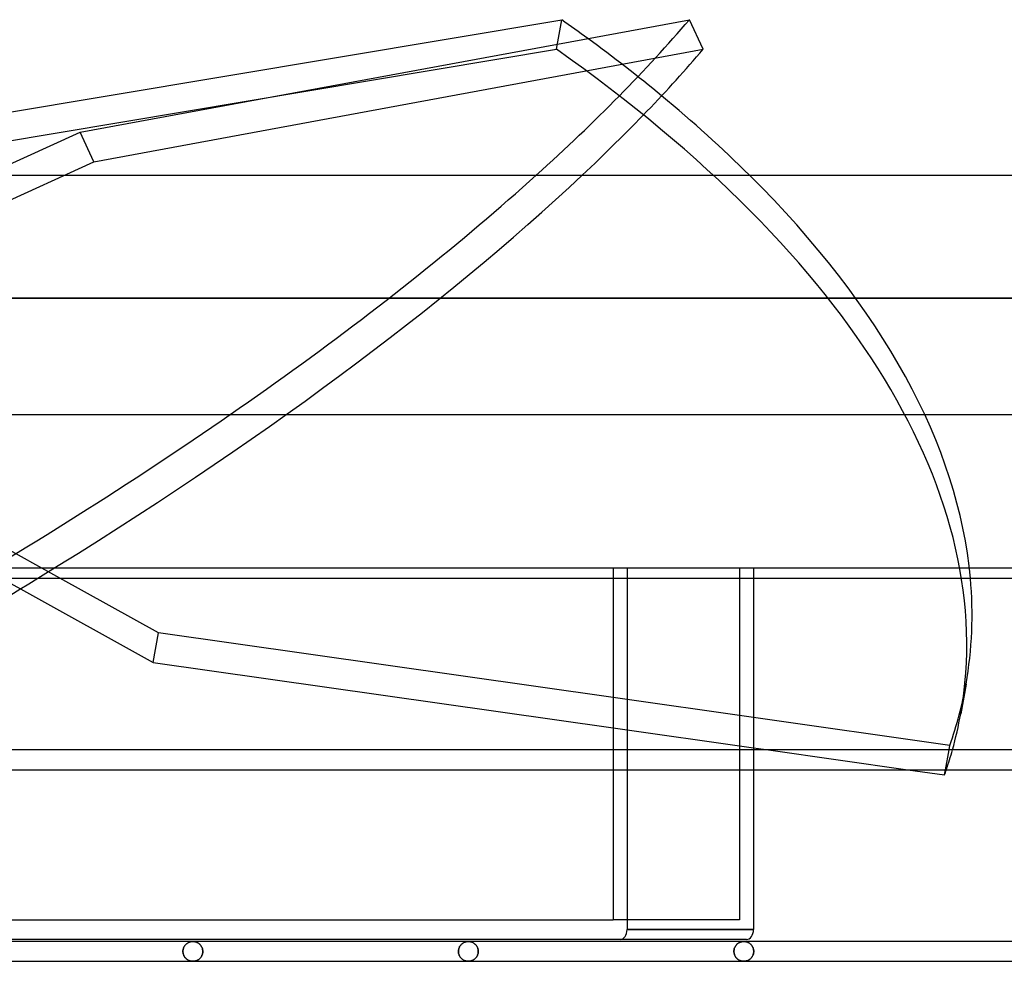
# Model space of a CAD drawing. Header units: millimetres. Extents: x -232 to 232, y -88 to 55.
# Tile 6 of 7: x 75 to 175, y -40 to 55. Entities that reach past the tile are written whole.
import ezdxf

# ---------------------------------------------------------------- set-up
doc = ezdxf.new("R2010")
doc.units = ezdxf.units.MM
doc.layers.add('HIDDEN', color=7, linetype='Continuous')
doc.layers.add('THICK', color=7, linetype='Continuous')

msp = doc.modelspace()

# ---------------------------------------------------------------- linework, layer by layer
at = {"layer": 'HIDDEN'}
for p, q in [((129.494, 52.372), (130.027, 55.36)), ((61.741, 41.026), (129.494, 52.372)), ((82.789, 41.026), (144.315, 52.372)), ((82.789, 41.026), (81.394, 44.014)), ((47.295, 24.781), (82.789, 41.026)), ((180.5, 27.255), (0, 27.255)), ((79.36, -1), (60.03, 9.719)), ((59.497, 6.731), (75.38, -2.077)), ((136.631, 0), (136.631, -36.465)), ((147.98, 0), (147.98, -35.465)), ((203.05, 0), (0, 0)), ((135.216, 0), (135.216, -1)), ((136.631, 0), (136.631, -1)), ((147.98, 0), (147.98, -35.465)), ((149.394, 0), (149.394, -1)), ((149.394, -15.056), (135.216, -13.043)), ((135.216, -16.106), (149.394, -18.119)), ((135.216, -18.333), (135.216, -20.333)), ((136.631, -18.333), (136.631, -20.333)), ((149.394, -18.333), (149.394, -20.333)), ((150.894, -18.333), (164.979, -20.333)), ((168.784, -20.333), (169.141, -18.333)), ((147.98, -35.465), (135.216, -35.465)), ((136.631, -36.465), (149.394, -36.465)), ((92.299, -37.796), (92.349, -37.769)), ((92.349, -37.769), (92.299, -37.796)), ((92.349, -37.769), (92.402, -37.745)), ((92.402, -37.745), (92.349, -37.769)), ((92.402, -37.745), (92.455, -37.724)), ((92.455, -37.724), (92.402, -37.745)), ((92.455, -37.724), (92.51, -37.706)), ((92.51, -37.706), (92.455, -37.724)), ((92.51, -37.706), (92.565, -37.691)), ((92.565, -37.691), (92.51, -37.706)), ((92.565, -37.691), (92.622, -37.68)), ((92.622, -37.68), (92.565, -37.691)), ((92.622, -37.68), (92.679, -37.672)), ((92.679, -37.672), (92.622, -37.68)), ((92.679, -37.672), (92.736, -37.667)), ((92.736, -37.667), (92.679, -37.672)), ((92.736, -37.667), (92.794, -37.665)), ((92.794, -37.665), (92.736, -37.667)), ((92.794, -37.665), (92.846, -37.666)), ((92.846, -37.666), (92.794, -37.665)), ((92.846, -37.666), (92.898, -37.67)), ((92.898, -37.67), (92.846, -37.666)), ((92.898, -37.67), (92.95, -37.677)), ((92.95, -37.677), (92.898, -37.67)), ((92.95, -37.677), (93.002, -37.687)), ((93.002, -37.687), (92.95, -37.677)), ((93.002, -37.687), (93.053, -37.699)), ((93.053, -37.699), (93.002, -37.687)), ((93.053, -37.699), (93.104, -37.714)), ((93.104, -37.714), (93.053, -37.699)), ((93.104, -37.714), (93.155, -37.733)), ((93.155, -37.733), (93.104, -37.714)), ((93.155, -37.733), (93.204, -37.753)), ((93.204, -37.753), (93.155, -37.733)), ((93.204, -37.753), (93.254, -37.777)), ((93.254, -37.777), (93.204, -37.753)), ((93.254, -37.777), (93.302, -37.804)), ((93.302, -37.804), (93.254, -37.777)), ((120.111, -37.796), (120.162, -37.769)), ((120.162, -37.769), (120.111, -37.796)), ((120.162, -37.769), (120.215, -37.745)), ((120.215, -37.745), (120.162, -37.769)), ((120.215, -37.745), (120.268, -37.724)), ((120.268, -37.724), (120.215, -37.745)), ((120.268, -37.724), (120.323, -37.706)), ((120.323, -37.706), (120.268, -37.724)), ((120.323, -37.706), (120.379, -37.692)), ((120.379, -37.692), (120.323, -37.706)), ((120.379, -37.692), (120.435, -37.68)), ((120.435, -37.68), (120.379, -37.692)), ((120.435, -37.68), (120.493, -37.672)), ((120.493, -37.672), (120.435, -37.68)), ((120.493, -37.672), (120.55, -37.667)), ((120.55, -37.667), (120.493, -37.672)), ((120.55, -37.667), (120.608, -37.665)), ((120.608, -37.665), (120.55, -37.667)), ((120.608, -37.665), (120.658, -37.666)), ((120.658, -37.666), (120.608, -37.665)), ((120.658, -37.666), (120.708, -37.67)), ((120.708, -37.67), (120.658, -37.666)), ((120.708, -37.67), (120.758, -37.676)), ((120.758, -37.676), (120.708, -37.67)), ((120.758, -37.676), (120.808, -37.685)), ((120.808, -37.685), (120.758, -37.676)), ((120.808, -37.685), (120.858, -37.697)), ((120.858, -37.697), (120.808, -37.685)), ((120.858, -37.697), (120.907, -37.711)), ((120.907, -37.711), (120.858, -37.697)), ((120.907, -37.711), (120.956, -37.728)), ((120.956, -37.728), (120.907, -37.711)), ((120.956, -37.728), (121.004, -37.747)), ((121.004, -37.747), (120.956, -37.728)), ((121.004, -37.747), (121.052, -37.769)), ((121.052, -37.769), (121.004, -37.747)), ((121.052, -37.769), (121.098, -37.794)), ((121.098, -37.794), (121.052, -37.769)), ((147.947, -37.785), (147.996, -37.76)), ((147.996, -37.76), (147.947, -37.785)), ((147.996, -37.76), (148.046, -37.738)), ((148.046, -37.738), (147.996, -37.76)), ((148.046, -37.738), (148.098, -37.719)), ((148.098, -37.719), (148.046, -37.738)), ((148.098, -37.719), (148.15, -37.703)), ((148.15, -37.703), (148.098, -37.719)), ((148.15, -37.703), (148.203, -37.689)), ((148.203, -37.689), (148.15, -37.703)), ((148.203, -37.689), (148.257, -37.679)), ((148.257, -37.679), (148.203, -37.689)), ((148.257, -37.679), (148.312, -37.671)), ((148.312, -37.671), (148.257, -37.679)), ((148.312, -37.671), (148.367, -37.667)), ((148.367, -37.667), (148.312, -37.671)), ((148.367, -37.667), (148.422, -37.665)), ((148.422, -37.665), (148.367, -37.667)), ((148.422, -37.665), (148.474, -37.666)), ((148.472, -37.666), (148.422, -37.665)), ((148.522, -37.67), (148.472, -37.666)), ((148.474, -37.666), (148.526, -37.67)), ((148.572, -37.676), (148.522, -37.67)), ((148.526, -37.67), (148.578, -37.677)), ((148.622, -37.685), (148.572, -37.676)), ((148.578, -37.677), (148.63, -37.687)), ((148.672, -37.697), (148.622, -37.685)), ((148.63, -37.687), (148.681, -37.699)), ((148.721, -37.711), (148.672, -37.697)), ((148.681, -37.699), (148.732, -37.714)), ((148.77, -37.728), (148.721, -37.711)), ((148.732, -37.714), (148.783, -37.733)), ((148.818, -37.747), (148.77, -37.728)), ((148.783, -37.733), (148.833, -37.754)), ((148.866, -37.769), (148.818, -37.747)), ((148.833, -37.754), (148.882, -37.778)), ((148.913, -37.794), (148.866, -37.769)), ((148.882, -37.778), (148.93, -37.804)), ((91.789, -38.665), (91.791, -38.591)), ((91.791, -38.591), (91.789, -38.665)), ((91.789, -38.665), (91.791, -38.732)), ((91.791, -38.732), (91.789, -38.665)), ((91.791, -38.591), (91.8, -38.517)), ((91.8, -38.517), (91.791, -38.591)), ((91.791, -38.732), (91.798, -38.798)), ((91.798, -38.798), (91.791, -38.732)), ((91.8, -38.517), (91.813, -38.446)), ((91.813, -38.446), (91.8, -38.517)), ((91.813, -38.446), (91.832, -38.376)), ((91.832, -38.376), (91.813, -38.446)), ((91.832, -38.376), (91.855, -38.309)), ((91.855, -38.309), (91.832, -38.376)), ((91.855, -38.309), (91.882, -38.245)), ((91.882, -38.245), (91.855, -38.309)), ((91.882, -38.245), (91.913, -38.185)), ((91.913, -38.185), (91.882, -38.245)), ((91.913, -38.185), (91.947, -38.128)), ((91.947, -38.128), (91.913, -38.185)), ((91.947, -38.128), (91.984, -38.074)), ((91.984, -38.074), (91.947, -38.128)), ((91.984, -38.074), (92.023, -38.024)), ((92.023, -38.024), (91.984, -38.074)), ((92.023, -38.024), (92.065, -37.977)), ((92.065, -37.977), (92.023, -38.024)), ((92.065, -37.977), (92.109, -37.934)), ((92.109, -37.934), (92.065, -37.977)), ((92.109, -37.934), (92.154, -37.895)), ((92.154, -37.895), (92.109, -37.934)), ((92.154, -37.895), (92.201, -37.858)), ((92.201, -37.858), (92.154, -37.895)), ((92.201, -37.858), (92.249, -37.825)), ((92.249, -37.825), (92.201, -37.858)), ((92.249, -37.825), (92.299, -37.796)), ((92.299, -37.796), (92.249, -37.825)), ((93.302, -37.804), (93.349, -37.835)), ((93.349, -37.835), (93.302, -37.804)), ((93.349, -37.835), (93.396, -37.868)), ((93.396, -37.868), (93.349, -37.835)), ((93.396, -37.868), (93.441, -37.904)), ((93.441, -37.904), (93.396, -37.868)), ((93.441, -37.904), (93.484, -37.944)), ((93.484, -37.944), (93.441, -37.904)), ((93.484, -37.944), (93.526, -37.987)), ((93.526, -37.987), (93.484, -37.944)), ((93.526, -37.987), (93.566, -38.033)), ((93.566, -38.033), (93.526, -37.987)), ((93.566, -38.033), (93.604, -38.083)), ((93.604, -38.083), (93.566, -38.033)), ((93.604, -38.083), (93.639, -38.137)), ((93.639, -38.137), (93.604, -38.083)), ((93.639, -38.137), (93.672, -38.193)), ((93.672, -38.193), (93.639, -38.137)), ((93.672, -38.193), (93.701, -38.253)), ((93.701, -38.253), (93.672, -38.193)), ((93.701, -38.253), (93.726, -38.316)), ((93.726, -38.316), (93.701, -38.253)), ((93.726, -38.316), (93.748, -38.382)), ((93.748, -38.382), (93.726, -38.316)), ((93.748, -38.382), (93.766, -38.45)), ((93.766, -38.45), (93.748, -38.382)), ((93.766, -38.45), (93.778, -38.521)), ((93.778, -38.521), (93.766, -38.45)), ((93.778, -38.521), (93.786, -38.592)), ((93.786, -38.592), (93.778, -38.521)), ((93.786, -38.735), (93.779, -38.804)), ((93.779, -38.804), (93.786, -38.735)), ((93.786, -38.592), (93.789, -38.665)), ((93.789, -38.665), (93.786, -38.592)), ((93.789, -38.665), (93.786, -38.735)), ((93.786, -38.735), (93.789, -38.665)), ((119.604, -38.665), (119.607, -38.591)), ((119.607, -38.591), (119.604, -38.665)), ((119.604, -38.665), (119.606, -38.736)), ((119.606, -38.736), (119.604, -38.665)), ((119.606, -38.736), (119.614, -38.807)), ((119.614, -38.807), (119.606, -38.736)), ((119.607, -38.591), (119.615, -38.518)), ((119.615, -38.518), (119.607, -38.591)), ((119.615, -38.518), (119.628, -38.446)), ((119.628, -38.446), (119.615, -38.518)), ((119.628, -38.446), (119.647, -38.377)), ((119.647, -38.377), (119.628, -38.446)), ((119.647, -38.377), (119.67, -38.31)), ((119.67, -38.31), (119.647, -38.377)), ((119.67, -38.31), (119.697, -38.246)), ((119.697, -38.246), (119.67, -38.31)), ((119.697, -38.246), (119.727, -38.186)), ((119.727, -38.186), (119.697, -38.246)), ((119.727, -38.186), (119.761, -38.129)), ((119.761, -38.129), (119.727, -38.186)), ((119.761, -38.129), (119.798, -38.075)), ((119.798, -38.075), (119.761, -38.129)), ((119.798, -38.075), (119.837, -38.025)), ((119.837, -38.025), (119.798, -38.075)), ((119.837, -38.025), (119.879, -37.978)), ((119.879, -37.978), (119.837, -38.025)), ((119.879, -37.978), (119.922, -37.935)), ((119.922, -37.935), (119.879, -37.978)), ((119.922, -37.935), (119.968, -37.896)), ((119.968, -37.896), (119.922, -37.935)), ((119.968, -37.896), (120.014, -37.859)), ((120.014, -37.859), (119.968, -37.896)), ((120.014, -37.859), (120.062, -37.826)), ((120.062, -37.826), (120.014, -37.859)), ((120.062, -37.826), (120.111, -37.796)), ((120.111, -37.796), (120.062, -37.826)), ((121.098, -37.794), (121.144, -37.822)), ((121.144, -37.822), (121.098, -37.794)), ((121.144, -37.822), (121.19, -37.853)), ((121.19, -37.853), (121.144, -37.822)), ((121.19, -37.853), (121.234, -37.886)), ((121.234, -37.886), (121.19, -37.853)), ((121.234, -37.886), (121.276, -37.923)), ((121.276, -37.923), (121.234, -37.886)), ((121.276, -37.923), (121.318, -37.963)), ((121.318, -37.963), (121.276, -37.923)), ((121.318, -37.963), (121.357, -38.005)), ((121.357, -38.005), (121.318, -37.963)), ((121.357, -38.005), (121.395, -38.051)), ((121.395, -38.051), (121.357, -38.005)), ((121.395, -38.051), (121.431, -38.1)), ((121.431, -38.1), (121.395, -38.051)), ((121.431, -38.1), (121.464, -38.153)), ((121.464, -38.153), (121.431, -38.1)), ((121.464, -38.153), (121.494, -38.208)), ((121.494, -38.208), (121.464, -38.153)), ((121.494, -38.208), (121.522, -38.267)), ((121.522, -38.267), (121.494, -38.208)), ((121.522, -38.267), (121.546, -38.328)), ((121.546, -38.328), (121.522, -38.267)), ((121.546, -38.328), (121.566, -38.392)), ((121.566, -38.392), (121.546, -38.328)), ((121.566, -38.392), (121.582, -38.458)), ((121.582, -38.458), (121.566, -38.392)), ((121.582, -38.458), (121.594, -38.526)), ((121.594, -38.526), (121.582, -38.458)), ((121.601, -38.738), (121.593, -38.81)), ((121.593, -38.81), (121.601, -38.738)), ((121.594, -38.526), (121.601, -38.595)), ((121.601, -38.595), (121.594, -38.526)), ((121.601, -38.595), (121.604, -38.665)), ((121.604, -38.665), (121.601, -38.595)), ((121.604, -38.665), (121.601, -38.738)), ((121.601, -38.738), (121.604, -38.665)), ((147.419, -38.665), (147.421, -38.593)), ((147.421, -38.593), (147.419, -38.665)), ((147.419, -38.665), (147.422, -38.741)), ((147.422, -38.741), (147.419, -38.665)), ((147.421, -38.593), (147.429, -38.523)), ((147.429, -38.523), (147.421, -38.593)), ((147.422, -38.741), (147.43, -38.816)), ((147.43, -38.816), (147.422, -38.741)), ((147.429, -38.523), (147.441, -38.453)), ((147.441, -38.453), (147.429, -38.523)), ((147.441, -38.453), (147.459, -38.386)), ((147.459, -38.386), (147.441, -38.453)), ((147.459, -38.386), (147.48, -38.321)), ((147.48, -38.321), (147.459, -38.386)), ((147.48, -38.321), (147.505, -38.259)), ((147.505, -38.259), (147.48, -38.321)), ((147.505, -38.259), (147.534, -38.199)), ((147.534, -38.199), (147.505, -38.259)), ((147.534, -38.199), (147.566, -38.143)), ((147.566, -38.143), (147.534, -38.199)), ((147.566, -38.143), (147.601, -38.091)), ((147.601, -38.091), (147.566, -38.143)), ((147.601, -38.091), (147.638, -38.041)), ((147.638, -38.041), (147.601, -38.091)), ((147.638, -38.041), (147.678, -37.995)), ((147.678, -37.995), (147.638, -38.041)), ((147.678, -37.995), (147.719, -37.952)), ((147.719, -37.952), (147.678, -37.995)), ((147.719, -37.952), (147.762, -37.912)), ((147.762, -37.912), (147.719, -37.952)), ((147.762, -37.912), (147.807, -37.876)), ((147.807, -37.876), (147.762, -37.912)), ((147.807, -37.876), (147.852, -37.842)), ((147.852, -37.842), (147.807, -37.876)), ((147.852, -37.842), (147.899, -37.812)), ((147.899, -37.812), (147.852, -37.842)), ((147.899, -37.812), (147.947, -37.785)), ((147.947, -37.785), (147.899, -37.812)), ((148.959, -37.822), (148.913, -37.794)), ((148.93, -37.804), (148.978, -37.834)), ((149.004, -37.852), (148.959, -37.822)), ((148.978, -37.834), (149.024, -37.868)), ((149.048, -37.886), (149.004, -37.852)), ((149.024, -37.868), (149.069, -37.904)), ((149.091, -37.923), (149.048, -37.886)), ((149.069, -37.904), (149.113, -37.944)), ((149.132, -37.962), (149.091, -37.923)), ((149.113, -37.944), (149.155, -37.987)), ((149.172, -38.005), (149.132, -37.962)), ((149.155, -37.987), (149.195, -38.033)), ((149.209, -38.051), (149.172, -38.005)), ((149.195, -38.033), (149.233, -38.083)), ((149.245, -38.1), (149.209, -38.051)), ((149.233, -38.083), (149.268, -38.136)), ((149.278, -38.153), (149.245, -38.1)), ((149.268, -38.136), (149.301, -38.193)), ((149.309, -38.208), (149.278, -38.153)), ((149.301, -38.193), (149.33, -38.253)), ((149.336, -38.266), (149.309, -38.208)), ((149.33, -38.253), (149.356, -38.316)), ((149.36, -38.328), (149.336, -38.266)), ((149.356, -38.316), (149.378, -38.382)), ((149.381, -38.392), (149.36, -38.328)), ((149.378, -38.382), (149.395, -38.45)), ((149.397, -38.458), (149.381, -38.392)), ((149.395, -38.45), (149.408, -38.52)), ((149.409, -38.526), (149.397, -38.458)), ((149.408, -38.52), (149.416, -38.592)), ((149.408, -38.81), (149.416, -38.738)), ((149.416, -38.595), (149.409, -38.526)), ((149.416, -38.735), (149.409, -38.804)), ((149.416, -38.592), (149.419, -38.665)), ((149.419, -38.665), (149.416, -38.595)), ((149.419, -38.665), (149.416, -38.735)), ((149.416, -38.738), (149.419, -38.665)), ((91.798, -38.798), (91.809, -38.863)), ((91.809, -38.863), (91.798, -38.798)), ((91.809, -38.863), (91.824, -38.927)), ((91.824, -38.927), (91.809, -38.863)), ((91.824, -38.927), (91.843, -38.988)), ((91.843, -38.988), (91.824, -38.927)), ((91.843, -38.988), (91.865, -39.048)), ((91.865, -39.048), (91.843, -38.988)), ((91.865, -39.048), (91.892, -39.106)), ((91.892, -39.106), (91.865, -39.048)), ((91.892, -39.106), (91.922, -39.162)), ((91.922, -39.162), (91.892, -39.106)), ((91.922, -39.162), (91.956, -39.216)), ((91.956, -39.216), (91.922, -39.162)), ((91.956, -39.216), (91.993, -39.268)), ((91.993, -39.268), (91.956, -39.216)), ((91.993, -39.268), (92.033, -39.318)), ((92.033, -39.318), (91.993, -39.268)), ((92.033, -39.318), (92.076, -39.364)), ((92.076, -39.364), (92.033, -39.318)), ((92.076, -39.364), (92.121, -39.407)), ((92.121, -39.407), (92.076, -39.364)), ((92.121, -39.407), (92.168, -39.446)), ((92.168, -39.446), (92.121, -39.407)), ((92.168, -39.446), (92.216, -39.482)), ((92.216, -39.482), (92.168, -39.446)), ((92.216, -39.482), (92.265, -39.514)), ((92.265, -39.514), (92.216, -39.482)), ((92.265, -39.514), (92.315, -39.543)), ((92.315, -39.543), (92.265, -39.514)), ((92.315, -39.543), (92.366, -39.569)), ((92.366, -39.569), (92.315, -39.543)), ((92.366, -39.569), (92.418, -39.592)), ((92.418, -39.592), (92.366, -39.569)), ((92.418, -39.592), (92.471, -39.612)), ((92.471, -39.612), (92.418, -39.592)), ((92.471, -39.612), (92.524, -39.628)), ((92.524, -39.628), (92.471, -39.612)), ((92.524, -39.628), (92.578, -39.641)), ((92.578, -39.641), (92.524, -39.628)), ((92.578, -39.641), (92.632, -39.652)), ((92.632, -39.652), (92.578, -39.641)), ((92.632, -39.652), (92.686, -39.659)), ((92.686, -39.659), (92.632, -39.652)), ((92.686, -39.659), (92.74, -39.664)), ((92.74, -39.664), (92.686, -39.659)), ((92.74, -39.664), (92.794, -39.665)), ((92.794, -39.665), (92.74, -39.664)), ((92.844, -39.664), (92.794, -39.665)), ((92.794, -39.665), (92.844, -39.664)), ((92.894, -39.66), (92.844, -39.664)), ((92.844, -39.664), (92.894, -39.66)), ((92.944, -39.654), (92.894, -39.66)), ((92.894, -39.66), (92.944, -39.654)), ((92.994, -39.645), (92.944, -39.654)), ((92.944, -39.654), (92.994, -39.645)), ((93.044, -39.633), (92.994, -39.645)), ((92.994, -39.645), (93.044, -39.633)), ((93.093, -39.619), (93.044, -39.633)), ((93.044, -39.633), (93.093, -39.619)), ((93.141, -39.602), (93.093, -39.619)), ((93.093, -39.619), (93.141, -39.602)), ((93.19, -39.583), (93.141, -39.602)), ((93.141, -39.602), (93.19, -39.583)), ((93.237, -39.561), (93.19, -39.583)), ((93.19, -39.583), (93.237, -39.561)), ((93.284, -39.536), (93.237, -39.561)), ((93.237, -39.561), (93.284, -39.536)), ((93.33, -39.508), (93.284, -39.536)), ((93.284, -39.536), (93.33, -39.508)), ((93.375, -39.477), (93.33, -39.508)), ((93.33, -39.508), (93.375, -39.477)), ((93.419, -39.444), (93.375, -39.477)), ((93.375, -39.477), (93.419, -39.444)), ((93.462, -39.407), (93.419, -39.444)), ((93.419, -39.444), (93.462, -39.407)), ((93.503, -39.367), (93.462, -39.407)), ((93.462, -39.407), (93.503, -39.367)), ((93.543, -39.325), (93.503, -39.367)), ((93.503, -39.367), (93.543, -39.325)), ((93.58, -39.279), (93.543, -39.325)), ((93.543, -39.325), (93.58, -39.279)), ((93.616, -39.229), (93.58, -39.279)), ((93.58, -39.279), (93.616, -39.229)), ((93.649, -39.177), (93.616, -39.229)), ((93.616, -39.229), (93.649, -39.177)), ((93.68, -39.121), (93.649, -39.177)), ((93.649, -39.177), (93.68, -39.121)), ((93.707, -39.063), (93.68, -39.121)), ((93.68, -39.121), (93.707, -39.063)), ((93.731, -39.002), (93.707, -39.063)), ((93.707, -39.063), (93.731, -39.002)), ((93.751, -38.938), (93.731, -39.002)), ((93.731, -39.002), (93.751, -38.938)), ((93.767, -38.872), (93.751, -38.938)), ((93.751, -38.938), (93.767, -38.872)), ((93.779, -38.804), (93.767, -38.872)), ((93.767, -38.872), (93.779, -38.804)), ((119.614, -38.807), (119.626, -38.876)), ((119.626, -38.876), (119.614, -38.807)), ((119.626, -38.876), (119.644, -38.943)), ((119.644, -38.943), (119.626, -38.876)), ((119.644, -38.943), (119.665, -39.008)), ((119.665, -39.008), (119.644, -38.943)), ((119.665, -39.008), (119.69, -39.069)), ((119.69, -39.069), (119.665, -39.008)), ((119.69, -39.069), (119.719, -39.128)), ((119.719, -39.128), (119.69, -39.069)), ((119.719, -39.128), (119.75, -39.184)), ((119.75, -39.184), (119.719, -39.128)), ((119.75, -39.184), (119.785, -39.237)), ((119.785, -39.237), (119.75, -39.184)), ((119.785, -39.237), (119.822, -39.286)), ((119.822, -39.286), (119.785, -39.237)), ((119.822, -39.286), (119.861, -39.332)), ((119.861, -39.332), (119.822, -39.286)), ((119.861, -39.332), (119.902, -39.375)), ((119.902, -39.375), (119.861, -39.332)), ((119.902, -39.375), (119.945, -39.415)), ((119.945, -39.415), (119.902, -39.375)), ((119.945, -39.415), (119.989, -39.451)), ((119.989, -39.451), (119.945, -39.415)), ((119.989, -39.451), (120.034, -39.485)), ((120.034, -39.485), (119.989, -39.451)), ((120.034, -39.485), (120.081, -39.515)), ((120.081, -39.515), (120.034, -39.485)), ((120.081, -39.515), (120.129, -39.543)), ((120.129, -39.543), (120.081, -39.515)), ((120.129, -39.543), (120.178, -39.568)), ((120.178, -39.568), (120.129, -39.543)), ((120.178, -39.568), (120.229, -39.591)), ((120.229, -39.591), (120.178, -39.568)), ((120.229, -39.591), (120.281, -39.61)), ((120.281, -39.61), (120.229, -39.591)), ((120.281, -39.61), (120.334, -39.627)), ((120.334, -39.627), (120.281, -39.61)), ((120.334, -39.627), (120.387, -39.64)), ((120.387, -39.64), (120.334, -39.627)), ((120.387, -39.64), (120.442, -39.651)), ((120.442, -39.651), (120.387, -39.64)), ((120.442, -39.651), (120.497, -39.659)), ((120.497, -39.659), (120.442, -39.651)), ((120.497, -39.659), (120.552, -39.663)), ((120.552, -39.663), (120.497, -39.659)), ((120.552, -39.663), (120.608, -39.665)), ((120.608, -39.665), (120.552, -39.663)), ((120.66, -39.664), (120.608, -39.665)), ((120.608, -39.665), (120.66, -39.664)), ((120.712, -39.66), (120.66, -39.664)), ((120.66, -39.664), (120.712, -39.66)), ((120.764, -39.653), (120.712, -39.66)), ((120.712, -39.66), (120.764, -39.653)), ((120.816, -39.643), (120.764, -39.653)), ((120.764, -39.653), (120.816, -39.643)), ((120.867, -39.631), (120.816, -39.643)), ((120.816, -39.643), (120.867, -39.631)), ((120.918, -39.616), (120.867, -39.631)), ((120.867, -39.631), (120.918, -39.616)), ((120.969, -39.597), (120.918, -39.616)), ((120.918, -39.616), (120.969, -39.597)), ((121.019, -39.576), (120.969, -39.597)), ((120.969, -39.597), (121.019, -39.576)), ((121.068, -39.553), (121.019, -39.576)), ((121.019, -39.576), (121.068, -39.553)), ((121.116, -39.526), (121.068, -39.553)), ((121.068, -39.553), (121.116, -39.526)), ((121.164, -39.496), (121.116, -39.526)), ((121.116, -39.526), (121.164, -39.496)), ((121.21, -39.462), (121.164, -39.496)), ((121.164, -39.496), (121.21, -39.462)), ((121.255, -39.426), (121.21, -39.462)), ((121.21, -39.462), (121.255, -39.426)), ((121.299, -39.386), (121.255, -39.426)), ((121.255, -39.426), (121.299, -39.386)), ((121.341, -39.343), (121.299, -39.386)), ((121.299, -39.386), (121.341, -39.343)), ((121.381, -39.297), (121.341, -39.343)), ((121.341, -39.343), (121.381, -39.297)), ((121.418, -39.247), (121.381, -39.297)), ((121.381, -39.297), (121.418, -39.247)), ((121.454, -39.194), (121.418, -39.247)), ((121.418, -39.247), (121.454, -39.194)), ((121.486, -39.137), (121.454, -39.194)), ((121.454, -39.194), (121.486, -39.137)), ((121.516, -39.077), (121.486, -39.137)), ((121.486, -39.137), (121.516, -39.077)), ((121.541, -39.014), (121.516, -39.077)), ((121.516, -39.077), (121.541, -39.014)), ((121.563, -38.948), (121.541, -39.014)), ((121.541, -39.014), (121.563, -38.948)), ((121.581, -38.88), (121.563, -38.948)), ((121.563, -38.948), (121.581, -38.88)), ((121.593, -38.81), (121.581, -38.88)), ((121.581, -38.88), (121.593, -38.81)), ((147.43, -38.816), (147.444, -38.889)), ((147.444, -38.889), (147.43, -38.816)), ((147.444, -38.889), (147.463, -38.96)), ((147.463, -38.96), (147.444, -38.889)), ((147.463, -38.96), (147.487, -39.028)), ((147.487, -39.028), (147.463, -38.96)), ((147.487, -39.028), (147.515, -39.092)), ((147.515, -39.092), (147.487, -39.028)), ((147.515, -39.092), (147.547, -39.154)), ((147.547, -39.154), (147.515, -39.092)), ((147.547, -39.154), (147.582, -39.212)), ((147.582, -39.212), (147.547, -39.154)), ((147.582, -39.212), (147.62, -39.266)), ((147.62, -39.266), (147.582, -39.212)), ((147.62, -39.266), (147.661, -39.316)), ((147.661, -39.316), (147.62, -39.266)), ((147.661, -39.316), (147.704, -39.363)), ((147.704, -39.363), (147.661, -39.316)), ((147.704, -39.363), (147.749, -39.406)), ((147.749, -39.406), (147.704, -39.363)), ((147.749, -39.406), (147.796, -39.446)), ((147.796, -39.446), (147.749, -39.406)), ((147.796, -39.446), (147.844, -39.482)), ((147.844, -39.482), (147.796, -39.446)), ((147.844, -39.482), (147.893, -39.514)), ((147.893, -39.514), (147.844, -39.482)), ((147.893, -39.514), (147.943, -39.543)), ((147.943, -39.543), (147.893, -39.514)), ((147.943, -39.543), (147.994, -39.569)), ((147.994, -39.569), (147.943, -39.543)), ((147.994, -39.569), (148.046, -39.592)), ((148.046, -39.592), (147.994, -39.569)), ((148.046, -39.592), (148.099, -39.611)), ((148.099, -39.611), (148.046, -39.592)), ((148.099, -39.611), (148.152, -39.628)), ((148.152, -39.628), (148.099, -39.611)), ((148.152, -39.628), (148.206, -39.641)), ((148.206, -39.641), (148.152, -39.628)), ((148.206, -39.641), (148.259, -39.652)), ((148.259, -39.652), (148.206, -39.641)), ((148.259, -39.652), (148.314, -39.659)), ((148.314, -39.659), (148.259, -39.652)), ((148.314, -39.659), (148.368, -39.664)), ((148.368, -39.664), (148.314, -39.659)), ((148.368, -39.664), (148.422, -39.665)), ((148.422, -39.665), (148.368, -39.664)), ((148.472, -39.664), (148.422, -39.665)), ((148.422, -39.665), (148.474, -39.664)), ((148.522, -39.66), (148.472, -39.664)), ((148.474, -39.664), (148.526, -39.66)), ((148.572, -39.654), (148.522, -39.66)), ((148.526, -39.66), (148.578, -39.653)), ((148.622, -39.645), (148.572, -39.654)), ((148.578, -39.653), (148.63, -39.643)), ((148.672, -39.633), (148.622, -39.645)), ((148.63, -39.643), (148.681, -39.631)), ((148.721, -39.619), (148.672, -39.633)), ((148.681, -39.631), (148.732, -39.616)), ((148.77, -39.602), (148.721, -39.619)), ((148.732, -39.616), (148.783, -39.597)), ((148.818, -39.583), (148.77, -39.602)), ((148.783, -39.597), (148.833, -39.576)), ((148.866, -39.561), (148.818, -39.583)), ((148.833, -39.576), (148.882, -39.552)), ((148.913, -39.536), (148.866, -39.561)), ((148.882, -39.552), (148.93, -39.526)), ((148.959, -39.508), (148.913, -39.536)), ((148.93, -39.526), (148.978, -39.496)), ((149.004, -39.478), (148.959, -39.508)), ((148.978, -39.496), (149.024, -39.462)), ((149.048, -39.444), (149.004, -39.478)), ((149.024, -39.462), (149.069, -39.426)), ((149.091, -39.407), (149.048, -39.444)), ((149.069, -39.426), (149.113, -39.386)), ((149.132, -39.368), (149.091, -39.407)), ((149.113, -39.386), (149.155, -39.343)), ((149.172, -39.325), (149.132, -39.368)), ((149.155, -39.343), (149.195, -39.297)), ((149.209, -39.279), (149.172, -39.325)), ((149.195, -39.297), (149.233, -39.247)), ((149.245, -39.23), (149.209, -39.279)), ((149.233, -39.247), (149.268, -39.194)), ((149.278, -39.177), (149.245, -39.23)), ((149.268, -39.194), (149.301, -39.137)), ((149.309, -39.122), (149.278, -39.177)), ((149.301, -39.137), (149.33, -39.077)), ((149.336, -39.064), (149.309, -39.122)), ((149.33, -39.077), (149.356, -39.014)), ((149.36, -39.002), (149.336, -39.064)), ((149.356, -39.014), (149.378, -38.948)), ((149.381, -38.938), (149.36, -39.002)), ((149.378, -38.948), (149.395, -38.88)), ((149.397, -38.872), (149.381, -38.938)), ((149.395, -38.88), (149.408, -38.81)), ((149.409, -38.804), (149.397, -38.872))]:
    msp.add_line(p, q, dxfattribs=at)
for centre, major_axis, ratio, start_param, end_param in [((0.267, 18.744), (-170.586, 30.434), 0.475528, -2.442144, -2.370278), ((-0.267, 15.756), (170.586, -30.434), 0.475528, 0.000001, 0.795265), ((-0.698, 18.744), (-156.998, -73.332), 0.293893, 1.902509, 2.376414), ((0.698, 15.756), (156.998, 73.332), 0.293893, -1.203805, -0.729474), ((0.267, 18.744), (-170.586, 30.434), 0.475528, -3.012564, -2.538659), ((-0.267, 15.756), (170.586, -30.434), 0.475528, -0.070698, -0.04545), ((135.924, -36.465), (0, 1), 0.707107, -3.141593, -1.570796)]:
    msp.add_ellipse(centre, major_axis=major_axis, ratio=ratio, start_param=start_param, end_param=end_param, dxfattribs=at)
at = {"layer": 'THICK'}
for p, q in [((62.274, 44.014), (130.027, 55.36)), ((81.394, 44.014), (142.919, 55.36)), ((144.315, 52.372), (142.919, 55.36)), ((71.914, 39.675), (81.394, 44.014)), ((0, 39.675), (180.5, 39.675)), ((0, 27.255), (180.5, 27.255)), ((-232.5, 15.525), (232.5, 15.525)), ((232.5, 0), (-232.5, 0)), ((1, -1), (204.048, -1)), ((89.325, -6.526), (79.36, -1)), ((135.216, -1), (135.216, -18.333)), ((136.631, -1), (136.631, -18.333)), ((149.394, -1), (149.394, -18.333)), ((75.38, -2.077), (88.792, -9.514)), ((88.792, -9.514), (89.325, -6.526)), ((135.216, -13.043), (89.325, -6.526)), ((88.792, -9.514), (135.216, -16.106)), ((170.853, -11.691), (170.32, -14.678)), ((169.223, -17.872), (149.394, -15.056)), ((169.141, -18.333), (169.223, -17.872)), ((204.048, -18.333), (1, -18.333)), ((149.394, -18.119), (150.894, -18.333)), ((1, -20.333), (204.048, -20.333)), ((135.216, -20.333), (135.216, -35.465)), ((136.631, -20.333), (136.631, -36.465)), ((149.394, -20.333), (149.394, -36.465)), ((164.979, -20.333), (168.69, -20.86)), ((168.69, -20.86), (168.784, -20.333)), ((62.463, -35.465), (135.216, -35.465)), ((149.394, -36.465), (136.631, -36.465)), ((204.048, -37.665), (1, -37.665)), ((135.924, -37.465), (62.171, -37.465)), ((148.687, -37.465), (135.924, -37.465)), ((0, -39.665), (204.05, -39.665))]:
    msp.add_line(p, q, dxfattribs=at)
for centre, major_axis, ratio, start_param, end_param in [((-0.698, 18.744), (-156.998, -73.332), 0.293893, 2.376414, 2.568746), ((0.267, 18.744), (-170.586, 30.434), 0.475528, -2.370278, -2.346328), ((0.698, 15.756), (156.998, 73.332), 0.293893, -0.729474, -0.572847), ((0.267, 18.744), (-170.586, 30.434), 0.475528, -2.538659, -2.442144), ((0.698, 15.756), (156.998, 73.332), 0.293893, -1.413562, -1.203805), ((0.267, 18.744), (-170.586, 30.434), 0.475528, -3.141592, -3.012564), ((0.267, 18.744), (-170.586, 30.434), 0.475528, 3.064193, 3.141594), ((-0.267, 15.756), (170.586, -30.434), 0.475528, -0.04545, 0.000001), ((-0.267, 15.756), (170.586, -30.434), 0.475528, -0.0774, -0.070698), ((135.924, -36.465), (0, 1), 0.707107, 3.141593, 4.712389), ((148.687, -36.465), (0, -1), 0.707107, 0, 1.570796)]:
    msp.add_ellipse(centre, major_axis=major_axis, ratio=ratio, start_param=start_param, end_param=end_param, dxfattribs=at)

doc.saveas('drawing.dxf')
